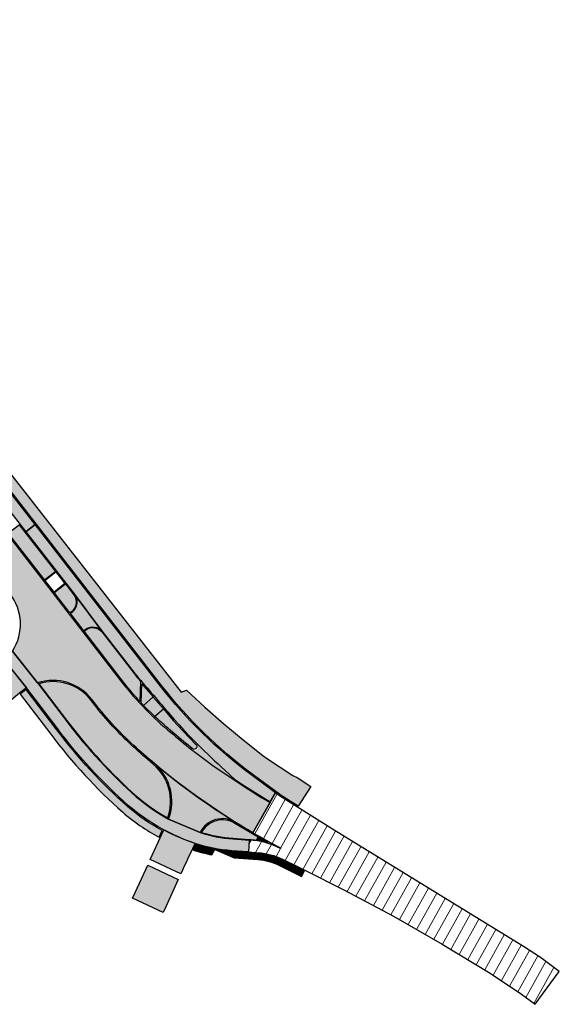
# Model space of a CAD drawing. Header units: metres. Extents: x 197051 to 198393, y 354620 to 355604.
# Tile 3 of 13: x 197622 to 197709, y 354811 to 354969. Entities that reach past the tile are written whole.
import ezdxf

# ---------------------------------------------------------------- set-up
doc = ezdxf.new("R2010")
doc.units = ezdxf.units.M
for name, color, linetype in [('Arcering fietspad', 12, 'Continuous'), ('Arcering groen', 103, 'Continuous'), ('Arcering trottoirtegels', 253, 'Continuous')]:
    doc.layers.add(name, color=color, linetype=linetype)
doc.layers.add('Arcering inrit', color=7, linetype='Continuous', true_color=0xc33c3c)
doc.layers.add('Arcering verhoging', color=7, linetype='Continuous', true_color=0xff622e)
doc.layers.add('Arcering rijbaan asfalt', color=251, linetype='Continuous', lineweight=20)
doc.layers.add('Arcering voetpad', color=7, linetype='Continuous', lineweight=20, true_color=0x71432d)
doc.layers.add('poly arcering', color=6, linetype='Continuous', plot=False)
pattern_1 = [(85.80583489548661, (197080.3660120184, 355577.8447344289), (-0.2026558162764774, 0.01486136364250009), []), (175.8058348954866, (197080.3660120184, 355577.8447344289), (-0.2100864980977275, -0.08646654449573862), [0.2032, -0.2032])]

msp = doc.modelspace()

# ---------------------------------------------------------------- hatches: boundary and pattern name
at = {"layer": 'Arcering fietspad'}
h = msp.add_hatch(color=256, dxfattribs=at)
h.dxf.hatch_style = 1
edge = h.paths.add_edge_path()
edge.add_line((197490.4992359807, 355065.7006626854), (197489.356840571, 355064.064495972))
edge.add_line((197489.356840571, 355064.064495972), (197493.146250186, 355059.234262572))
edge.add_arc((197489.9223345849, 355056.693342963), 4.104863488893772, -7.226009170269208, 38.243307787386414, ccw=False)
edge.add_arc((197499.8475593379, 355055.4334994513), 5.900000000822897, 172.7603263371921, 217.8184572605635)
edge.add_line((197495.1868099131, 355051.8158462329), (197623.168760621, 354886.9322139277))
edge.add_line((197623.168760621, 354886.9322139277), (197624.669685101, 354888.0972142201))
edge.add_line((197624.669685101, 354888.0972142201), (197496.6814400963, 355052.988977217))
edge.add_arc((197499.8475593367, 355055.4334994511), 3.999999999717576, 172.7603263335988, 217.6712946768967, ccw=False)
edge.add_arc((197489.9272825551, 355056.6937012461), 5.999999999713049, 352.7603263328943, 395.9427819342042)
edge.add_line((197494.7849040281, 355060.2155634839), (197490.4992359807, 355065.7006626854))
h = msp.add_hatch(color=256, dxfattribs=at)
h.dxf.hatch_style = 1
edge = h.paths.add_edge_path()
edge.add_line((197482.8526617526, 355050.255718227), (197544.7188724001, 354970.5518373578))
edge.add_arc((197535.3219261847, 354963.2568277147), 11.89620796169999, 11.957380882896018, 37.82279951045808, ccw=False)
edge.add_line((197546.9600100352, 354965.7215321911), (197547.2394250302, 354964.4026351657))
edge.add_arc((197555.1635493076, 354966.0814009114), 8.099999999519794, 191.9615383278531, 219.1301105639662)
edge.add_line((197548.8802589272, 354960.9696241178), (197561.2335009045, 354945.7852744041))
edge.add_arc((197567.5167912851, 354950.8970511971), 8.099999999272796, 219.1301105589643, 244.585829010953)
edge.add_arc((197558.9336204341, 354932.8324676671), 11.89999999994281, 37.817177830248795, 64.58582901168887, ccw=False)
edge.add_line((197568.3342779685, 354940.1288803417), (197617.0531300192, 354877.3606557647))
edge.add_arc((197609.2325887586, 354871.290300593), 9.900003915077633, 6.032191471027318, 37.81884778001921, ccw=False)
edge.add_arc((197627.1329269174, 354873.1818699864), 8.100000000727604, 186.0321850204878, 217.8160693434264)
edge.add_line((197620.7340639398, 354868.2155280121), (197621.0542534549, 354867.8029811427))
edge.add_line((197621.0542534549, 354867.8029811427), (197625.0262709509, 354862.7007592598))
edge.add_line((197625.0262709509, 354862.7007592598), (197629.7952478, 354856.4533196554))
edge.add_arc((197697.1513329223, 354907.4866302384), 84.5058636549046, 217.14991492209, 228.25728524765)
edge.add_arc((197661.0114916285, 354868.07971257), 31.04983212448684, 229.6023431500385, 241.2838140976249)
edge.add_line((197646.092939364, 354840.8486848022), (197651.1429100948, 354838.6836949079))
edge.add_arc((197658.0886931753, 354860.7147207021), 23.10000000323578, 252.5013546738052, 265.7453786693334)
edge.add_line((197656.3749289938, 354837.678379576), (197658.9893241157, 354837.4834825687))
edge.add_line((197658.9893241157, 354837.4834825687), (197658.9149470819, 354835.5841671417))
edge.add_line((197658.9149470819, 354835.5841671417), (197656.2339700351, 354835.7836155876))
edge.add_arc((197658.0886931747, 354860.7147206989), 24.99999999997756, 251.9246964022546, 265.745378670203, ccw=False)
edge.add_arc((197662.1971624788, 354871.2983764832), 36.34139145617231, 241.9438264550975, 250.94406959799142, ccw=False)
edge.add_arc((197660.823573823, 354867.8356590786), 32.64219608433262, 229.5364033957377, 241.2127902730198, ccw=False)
edge.add_arc((197697.1513329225, 354907.4866302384), 86.40586365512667, 217.1521963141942, 228.271936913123, ccw=False)
edge.add_line((197628.2829151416, 354855.3031624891), (197623.2635254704, 354861.8786470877))
edge.add_line((197623.2635254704, 354861.8786470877), (197619.2330960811, 354867.0505835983))
edge.add_arc((197627.1329269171, 354873.1818699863), 10.00000000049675, 186.0321850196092, 217.8160693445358, ccw=False)
edge.add_arc((197609.2325284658, 354871.2902763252), 8.00006642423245, 6.032320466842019, 37.81902272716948)
edge.add_line((197615.5521927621, 354876.1956719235), (197566.7357124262, 354939.0876543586))
edge.add_arc((197558.9336204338, 354932.8324676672), 10.00000000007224, 38.72026652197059, 64.58582901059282)
edge.add_arc((197567.5167912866, 354950.8970511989), 10.00000000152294, 219.1301105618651, 244.5858290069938, ccw=False)
edge.add_line((197559.759642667, 354944.5862156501), (197547.4064006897, 354959.7705653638))
edge.add_arc((197555.1635493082, 354966.0814009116), 10.00000000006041, 191.9615383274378, 219.1301105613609, ccw=False)
edge.add_line((197545.3806798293, 354964.0088506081), (197545.1012663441, 354965.3277405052))
edge.add_arc((197535.318396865, 354963.2551902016), 10.00000000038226, 11.96153832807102, 37.81860725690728)
edge.add_line((197543.2179561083, 354969.3868265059), (197481.3518104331, 355049.0908778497))
edge.add_line((197481.3518104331, 355049.0908778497), (197482.8526617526, 355050.255718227))
h = msp.add_hatch(color=256, dxfattribs=at)
h.dxf.hatch_style = 1
edge = h.paths.add_edge_path()
edge.add_line((197624.6696864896, 354888.0972124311), (197623.1687606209, 354886.9322139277))
edge.add_line((197623.1687606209, 354886.9322139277), (197630.915574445, 354876.9517221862))
edge.add_line((197630.915574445, 354876.9517221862), (197635.4966085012, 354870.886726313))
edge.add_line((197635.4966085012, 354870.886726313), (197640.6834608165, 354864.2043226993))
edge.add_line((197640.6834608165, 354864.2043226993), (197641.1405269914, 354863.6253827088))
edge.add_line((197641.1405269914, 354863.6253827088), (197641.6070734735, 354863.0540549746))
edge.add_arc((197088.0811929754, 354379.9415103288), 734.7030904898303, 40.47097855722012, 41.114171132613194, ccw=False)
edge.add_line((197646.9954208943, 354856.809958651), (197647.7551480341, 354855.9686600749))
edge.add_line((197647.7551480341, 354855.9686600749), (197648.514875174, 354855.1273614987))
edge.add_line((197648.514875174, 354855.1273614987), (197649.5556740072, 354854.0471458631))
edge.add_line((197649.5556740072, 354854.0471458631), (197650.5964728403, 354852.9669302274))
edge.add_line((197650.5964728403, 354852.9669302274), (197650.7607704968, 354852.8091154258))
edge.add_arc((197746.840557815, 354950.4783586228), 137.0058633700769, 225.4700259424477, 227.9796536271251)
edge.add_line((197655.1295914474, 354848.6957213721), (197656.7149300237, 354847.1846350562))
edge.add_line((197656.7149300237, 354847.1846350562), (197658.2589583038, 354846.1669118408))
edge.add_line((197658.2589583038, 354846.1669118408), (197662.4118223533, 354843.6096132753))
edge.add_line((197662.4118223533, 354843.6096132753), (197663.2396020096, 354845.0810323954))
edge.add_line((197663.2396020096, 354845.0810323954), (197659.2812774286, 354847.9784430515))
edge.add_arc((197704.0397713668, 354908.1588154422), 75.00000000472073, 217.8184572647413, 233.3603772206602, ccw=False)
edge.add_line((197644.7929566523, 354862.1716982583), (197624.6696864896, 354888.0972124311))
h = msp.add_hatch(color=256, dxfattribs=at)
h.dxf.hatch_style = 1
edge = h.paths.add_edge_path()
edge.add_arc((197629.2567560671, 354875.6640690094), 2.099935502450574, -52.1830324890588, 37.820303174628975, ccw=False)
edge.add_line((197630.5443126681, 354874.0051756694), (197630.307953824, 354873.8216589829))
edge.add_line((197630.307953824, 354873.8216589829), (197632.4539921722, 354871.0568425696))
edge.add_line((197632.4539921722, 354871.0568425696), (197632.6903703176, 354871.2403182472))
edge.add_arc((197633.9166934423, 354869.6604031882), 1.9999999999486, 37.81845726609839, 127.8184572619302, ccw=False)
edge.add_line((197635.4966085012, 354870.886726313), (197630.915574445, 354876.9517221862))
at = {"layer": 'Arcering groen'}
h = msp.add_hatch(color=256, dxfattribs=at)
h.dxf.hatch_style = 1
h.paths.add_polyline_path([(197628.0493403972, 354880.483251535), (197626.2340082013, 354879.0707955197), (197627.6466731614, 354877.2529661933), (197629.4585821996, 354878.6627671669)])
edge = h.paths.add_edge_path()
edge.add_line((197628.0509110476, 354880.4816908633), (197629.4602484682, 354878.6640679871))
edge.add_line((197629.4602484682, 354878.6640679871), (197627.6450068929, 354877.2516653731))
edge.add_line((197627.6450068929, 354877.2516653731), (197626.2328041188, 354879.0718834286))
edge.add_line((197626.2328041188, 354879.0718834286), (197628.0505444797, 354880.482163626))
h = msp.add_hatch(color=256, dxfattribs=at)
h.dxf.hatch_style = 1
edge = h.paths.add_edge_path()
edge.add_arc((197712.2511123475, 354931.4203902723), 106.7448973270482, 227.6639720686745, 229.9886881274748, ccw=False)
edge.add_arc((197676.0340602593, 354891.6433026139), 52.94999999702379, 217.8184572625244, 227.6455266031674, ccw=False)
edge.add_line((197634.2058090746, 354859.1763978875), (197633.5448698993, 354860.0290669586))
edge.add_arc((197627.5066119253, 354855.1013302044), 7.79378912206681, 39.21739697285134, 106.7770605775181)
edge.add_line((197625.2569464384, 354862.5633777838), (197629.8748448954, 354856.5138534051))
edge.add_arc((197697.1513329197, 354907.4866302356), 84.40586365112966, 217.149792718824, 228.256488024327)
edge.add_arc((197661.0114920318, 354868.0797131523), 30.94983282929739, 229.6045152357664, 240.8529983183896)
edge.add_arc((197638.5994017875, 354843.6937803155), 7.80000000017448, 340.1792405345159, 409.9277845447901)
h = msp.add_hatch(color=256, dxfattribs=at)
h.dxf.hatch_style = 1
h.paths.add_polyline_path([(197641.7862898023, 354862.5443031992), (197643.6151715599, 354860.4379084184), (197642.0662638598, 354859.0873306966), (197641.6617623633, 354859.5146917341)])
h = msp.add_hatch(color=256, dxfattribs=at)
h.dxf.hatch_style = 1
edge = h.paths.add_edge_path()
edge.add_line((197645.2474249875, 354858.5442473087), (197646.8451004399, 354856.6780053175))
edge.add_line((197646.8451004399, 354856.6780053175), (197648.3686075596, 354854.9909201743))
edge.add_line((197648.3686075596, 354854.9909201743), (197650.4612570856, 354852.819018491))
edge.add_arc((197650.1910521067, 354852.4737731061), 0.4384120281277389, -135.72835730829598, 51.951625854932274, ccw=False)
edge.add_arc((197713.995187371, 354933.2824378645), 103.3959382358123, 227.6455259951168, 231.6749848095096, ccw=False)
edge.add_line((197644.3357500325, 354856.8737810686), (197643.8484322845, 354857.3243887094))
edge.add_line((197643.8484322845, 354857.3243887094), (197645.2474250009, 354858.5442472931))
h.paths.add_polyline_path([(197643.6149561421, 354860.4377205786), (197642.0664792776, 354859.0875185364), (197643.8505273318, 354857.3264059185), (197645.2560858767, 354858.5516087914), (197643.6804610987, 354860.3621614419)])
h = msp.add_hatch(color=256, dxfattribs=at)
h.dxf.hatch_style = 1
edge = h.paths.add_edge_path()
edge.add_line((197660.2488411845, 354837.5899635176), (197660.4705962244, 354837.9517139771))
edge.add_line((197660.4705962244, 354837.9517139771), (197656.7235102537, 354840.1592381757))
edge.add_arc((197654.7338484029, 354836.921092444), 3.800571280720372, 58.43157030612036, 151.8518126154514)
edge.add_arc((197658.0886931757, 354860.7147207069), 23.00000000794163, 253.0485111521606, 265.7453786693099)
edge.add_line((197656.3823478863, 354837.7781039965), (197659.0331769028, 354837.5793794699))
edge.add_arc((197658.183206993, 354822.3346854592), 15.26837071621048, 82.49767052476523, 86.80877036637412, ccw=False)
edge.add_line((197660.1767447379, 354837.4723521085), (197660.2488411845, 354837.5899635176))
at = {"layer": 'Arcering inrit'}
h = msp.add_hatch(color=256, dxfattribs=at)
h.dxf.hatch_style = 1
h.paths.add_polyline_path([(197627.9840170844, 354880.565461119), (197622.1663348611, 354888.0605850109), (197620.3494325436, 354886.6503134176), (197626.178528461, 354879.1613912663)])
h = msp.add_hatch(color=256, dxfattribs=at)
h.dxf.hatch_style = 1
edge = h.paths.add_edge_path()
edge.add_line((197629.5243945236, 354878.5937128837), (197630.8935750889, 354876.8132275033))
edge.add_arc((197629.2567541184, 354875.6640692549), 1.999936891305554, -52.1831342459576, 35.071432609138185, ccw=False)
edge.add_line((197630.4829946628, 354874.0841699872), (197630.2462264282, 354873.9003915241))
edge.add_line((197630.2462264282, 354873.9003915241), (197627.7137511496, 354877.1882994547))
edge.add_line((197627.7137511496, 354877.1882994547), (197629.5243945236, 354878.5937128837))
h = msp.add_hatch(color=256, dxfattribs=at)
h.dxf.hatch_style = 1
edge = h.paths.add_edge_path()
edge.add_line((197632.5146992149, 354870.9773740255), (197632.7516864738, 354871.1613224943))
edge.add_arc((197633.9166934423, 354869.6604031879), 1.900000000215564, 37.818457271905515, 127.8184572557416, ccw=False)
edge.add_line((197635.4176127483, 354870.8254101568), (197640.6044650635, 354864.1430065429))
edge.add_arc((197676.0340619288, 354891.6433039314), 44.8500021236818, 217.8184572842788, 219.8486858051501)
edge.add_line((197641.6009514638, 354862.9051134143), (197641.4700735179, 354859.7210013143))
edge.add_arc((197676.0340599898, 354891.6433023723), 47.04999963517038, 220.8837745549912, 222.7246759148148, ccw=False)
edge.add_arc((197676.0340602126, 354891.6433025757), 47.04999993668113, 217.8184572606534, 220.883774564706, ccw=False)
edge.add_line((197638.8665584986, 354862.7940511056), (197632.5146992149, 354870.9773740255))
at = {"layer": 'Arcering rijbaan asfalt'}
h = msp.add_hatch(dxfattribs=at)
h.set_pattern_fill('ANSI31', color=256, scale=0.5, angle=68)
h.set_pattern_definition([(60.8058348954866, (598759.7731585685, 417786.4389122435), (-1.385842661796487, 0.7743360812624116), [])])
edge = h.paths.add_edge_path()
edge.add_line((197667.9269866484, 354832.6358916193), (197674.214, 354829.496))
edge.add_line((197674.214, 354829.496), (197682.193, 354825.284))
edge.add_line((197682.193, 354825.284), (197689.997, 354820.796))
edge.add_line((197689.997, 354820.796), (197697.709, 354816.145))
edge.add_line((197697.709, 354816.145), (197702.71, 354812.786))
edge.add_line((197702.71, 354812.786), (197704.899927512, 354811.1494412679))
edge.add_line((197704.899927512, 354811.1494412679), (197708.793547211, 354816.4152528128))
edge.add_line((197708.793547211, 354816.4152528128), (197705.7550000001, 354818.662))
edge.add_line((197705.7550000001, 354818.662), (197703.054, 354820.426))
edge.add_line((197703.054, 354820.426), (197674.4660000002, 354837.927))
edge.add_line((197674.4660000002, 354837.927), (197671.9621885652, 354839.4889014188))
edge.add_line((197671.9621885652, 354839.4889014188), (197670.9437129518, 354840.1242362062))
edge.add_line((197670.9437129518, 354840.1242362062), (197664.0487251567, 354844.4887712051))
edge.add_line((197664.0487251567, 354844.4887712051), (197663.2398000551, 354845.0803800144))
edge.add_line((197663.2398000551, 354845.0803800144), (197659.6156785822, 354838.6685304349))
edge.add_arc((197719.1757330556, 354941.7839813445), 119.0806294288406, 239.9890322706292, 242.4332259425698)
edge.add_line((197664.0673557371, 354836.2223261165), (197664.0551834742, 354836.1158811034))
edge.add_arc((197658.448140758, 354825.4125747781), 12.08303332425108, 62.35171888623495, 87.43293775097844)
edge.add_line((197658.9893241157, 354837.4834825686), (197658.9149470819, 354835.5841671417))
edge.add_line((197658.9149470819, 354835.5841671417), (197660.5111124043, 354835.4654221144))
edge.add_arc((197659.7958732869, 354825.2838694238), 10.20664402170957, 63.484803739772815, 85.98165697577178, ccw=False)
edge.add_line((197664.3524780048, 354834.4169376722), (197666.8555519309, 354833.1697480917))
edge.add_line((197666.8555519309, 354833.1697480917), (197667.9269866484, 354832.6358916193))
at = {"layer": 'Arcering trottoirtegels'}
h = msp.add_hatch(dxfattribs=at)
h.set_pattern_fill('AR-B88', color=256, scale=0.001, angle=138)
h.set_pattern_definition(pattern_1)
edge = h.paths.add_edge_path()
edge.add_arc((197658.0886931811, 354860.7147207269), 25.10000002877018, 252.3548707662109, 259.3757262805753, ccw=False)
edge.add_line((197650.480366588, 354836.7956202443), (197650.0534953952, 354835.8823708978))
edge.add_arc((197658.0886931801, 354860.7147207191), 26.10000002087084, 252.0695691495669, 258.7522013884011)
edge.add_line((197652.9978193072, 354835.1160292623), (197653.527, 354835.982))
edge.add_line((197653.527, 354835.982), (197653.461062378, 354836.0450017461))
h = msp.add_hatch(dxfattribs=at)
h.set_pattern_fill('AR-B88', color=256, scale=0.001, angle=138)
h.set_pattern_definition(pattern_1)
edge = h.paths.add_edge_path()
edge.add_line((197653.4610623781, 354836.0450017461), (197653.527, 354835.982))
edge.add_line((197653.527, 354835.982), (197656.5856405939, 354834.6544136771))
edge.add_line((197656.5856405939, 354834.6544136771), (197660.4318309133, 354834.3682804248))
edge.add_arc((197659.7955228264, 354825.2825835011), 9.107951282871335, 63.48316938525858, 85.99388606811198, ccw=False)
edge.add_line((197663.8618649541, 354833.432407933), (197667.4301533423, 354831.654461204))
edge.add_line((197667.4301533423, 354831.654461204), (197667.8761228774, 354832.5495093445))
edge.add_line((197667.8761228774, 354832.5495093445), (197664.3078344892, 354834.3274560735))
edge.add_arc((197659.7958732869, 354825.2838694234), 10.10664402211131, 63.48480374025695, 85.98282302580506)
edge.add_line((197660.5038996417, 354835.3656823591), (197656.2265511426, 354835.6838911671))
edge.add_arc((197658.0886931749, 354860.7147207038), 25.1000000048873, 259.3757262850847, 265.74537867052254, ccw=False)
at = {"layer": 'Arcering verhoging'}
h = msp.add_hatch(color=256, dxfattribs=at)
h.dxf.hatch_style = 1
edge = h.paths.add_edge_path()
edge.add_line((197625.0262709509, 354862.7007592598), (197621.0542534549, 354867.8029811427))
edge.add_arc((197614.3037092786, 354872.0960165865), 7.999999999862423, 327.5455170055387, 397.8184572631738)
edge.add_line((197620.6233695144, 354877.0013090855), (197612.1681665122, 354887.8996739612))
edge.add_line((197612.1681665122, 354887.8996739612), (197616.5126345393, 354891.2684875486))
edge.add_line((197616.5126345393, 354891.2684875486), (197617.5067599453, 354889.9864498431))
edge.add_line((197617.5067599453, 354889.9864498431), (197638.7085669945, 354862.6714187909))
edge.add_arc((197679.0960218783, 354894.3222024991), 51.31197346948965, 218.0850391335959, 230.4765217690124)
edge.add_arc((197713.9951873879, 354933.2824378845), 103.5959382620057, 229.3006785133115, 231.6684978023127)
edge.add_line((197649.7439068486, 354852.0181076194), (197653.1696930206, 354849.43162891))
edge.add_line((197653.1696930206, 354849.43162891), (197658.2037237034, 354846.0772149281))
edge.add_line((197658.2037237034, 354846.0772149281), (197661.0754270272, 354844.2676960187))
edge.add_line((197661.0754270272, 354844.2676960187), (197662.3601121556, 354843.5240231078))
edge.add_line((197662.3601121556, 354843.5240231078), (197659.6156785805, 354838.6685304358))
edge.add_arc((197679.6476546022, 354875.1151732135), 41.58891478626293, 237.4666989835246, 241.2057168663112, ccw=False)
edge.add_arc((197716.8817230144, 354936.9219141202), 113.7359904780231, 230.0771530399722, 238.3975733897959, ccw=False)
edge.add_arc((197716.1372791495, 354935.8636487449), 112.4466980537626, 227.7250218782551, 230.0220075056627, ccw=False)
edge.add_arc((197676.6380994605, 354892.2462495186), 53.60253783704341, 216.9851811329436, 227.6025943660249, ccw=False)
edge.add_arc((197627.5012071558, 354855.0932175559), 7.999999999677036, 37.81845726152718, 108.0210886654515)
h = msp.add_hatch(color=256, dxfattribs=at)
h.dxf.hatch_style = 1
edge = h.paths.add_edge_path()
edge.add_line((197621.107952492, 354864.6345848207), (197623.2635254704, 354861.8786470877))
edge.add_arc((197627.5012071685, 354855.0932175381), 8.000000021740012, 121.9858770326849, 129.1208768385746)
edge.add_line((197622.4535388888, 354861.2997500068), (197618.9081684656, 354858.3971662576))
edge.add_line((197618.9081684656, 354858.3971662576), (197615.4039638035, 354862.6817190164))
edge.add_arc((197612.5349867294, 354867.0325618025), 5.211608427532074, 303.40114581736, 304.4279405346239)
edge.add_line((197615.4814701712, 354862.7338296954), (197619.3727377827, 354865.906917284))
edge.add_arc((197614.3037045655, 354872.0960217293), 8.00000697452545, 309.3183443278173, 313.5613620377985)
edge.add_line((197619.8167576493, 354866.2989226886), (197621.107952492, 354864.6345848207))
h = msp.add_hatch(color=256, dxfattribs=at)
h.dxf.hatch_style = 1
edge = h.paths.add_edge_path()
edge.add_arc((197717.7624645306, 354938.1054744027), 115.2089252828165, 230.1189814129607, 238.0686976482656)
edge.add_arc((197654.7339294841, 354836.9217131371), 4.000000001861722, 58.42771248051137, 153.8645034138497)
edge.add_line((197651.1429100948, 354838.6836949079), (197646.0929393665, 354840.848684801))
edge.add_arc((197638.5534658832, 354843.6704226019), 8.050208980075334, 339.4810390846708, 408.4683395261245)
h = msp.add_hatch(color=256, dxfattribs=at)
h.dxf.hatch_style = 1
edge = h.paths.add_edge_path()
edge.add_line((197644.4371718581, 354837.1606448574), (197645.3136138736, 354839.126688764))
edge.add_arc((197661.6699574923, 354869.9402657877), 34.88562032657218, 242.0399165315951, 251.0342424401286)
edge.add_arc((197904.1290702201, 354715.2855193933), 281.4512679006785, 154.3882883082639, 155.4882425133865)
edge.add_line((197648.0432730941, 354832.0540113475), (197643.1519659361, 354834.3503158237))
edge.add_line((197643.1519659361, 354834.3503158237), (197644.4371718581, 354837.1606448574))
at = {"layer": 'Arcering verhoging', "true_color": 0x1b65a1}
h = msp.add_hatch(color=144, dxfattribs=at)
h.dxf.hatch_style = 1
h.paths.add_polyline_path([(197640.2760345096, 354828.1847904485), (197640.7009999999, 354829.09), (197642.7396143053, 354833.4391844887), (197647.6198265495, 354831.1480887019), (197645.6299999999, 354826.776), (197645.2050345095, 354825.8707904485)])
at = {"layer": 'Arcering voetpad'}
h = msp.add_hatch(color=256, dxfattribs=at)
h.dxf.hatch_style = 1
edge = h.paths.add_edge_path()
edge.add_line((197497.8994169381, 355054.6434169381), (197499.017, 355053.115))
edge.add_line((197499.017, 355053.115), (197507.225, 355042.493))
edge.add_line((197507.225, 355042.493), (197511.547, 355036.937))
edge.add_line((197511.547, 355036.937), (197511.516, 355036.868))
edge.add_line((197511.516, 355036.868), (197511.835005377, 355036.4863328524))
edge.add_line((197511.835005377, 355036.4863328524), (197511.9040376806, 355036.5439548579))
edge.add_line((197511.9040376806, 355036.5439548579), (197512.207, 355036.181))
edge.add_line((197512.207, 355036.181), (197512.126, 355036.115))
edge.add_line((197512.126, 355036.115), (197540.999, 354999.048))
edge.add_line((197540.999, 354999.048), (197540.755, 354998.835))
edge.add_line((197540.755, 354998.835), (197544.293, 354994.2420000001))
edge.add_line((197544.293, 354994.2420000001), (197547.971, 354989.529))
edge.add_line((197547.971, 354989.529), (197554.635, 354980.836))
edge.add_line((197554.635, 354980.836), (197554.662, 354980.855))
edge.add_line((197554.662, 354980.855), (197562.304, 354971.085))
edge.add_line((197562.304, 354971.085), (197562.576, 354970.693))
edge.add_line((197562.576, 354970.693), (197562.66, 354970.762))
edge.add_line((197562.66, 354970.762), (197565.9070000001, 354966.7040000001))
edge.add_line((197565.9070000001, 354966.7040000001), (197565.817, 354966.602))
edge.add_line((197565.817, 354966.602), (197566.101, 354966.252))
edge.add_line((197566.101, 354966.252), (197566.171, 354966.293))
edge.add_line((197566.171, 354966.293), (197569.486, 354962.103))
edge.add_line((197569.486, 354962.103), (197569.398, 354962.024))
edge.add_line((197569.398, 354962.024), (197569.669, 354961.67))
edge.add_line((197569.669, 354961.67), (197569.725, 354961.736))
edge.add_line((197569.725, 354961.736), (197572.12, 354958.62))
edge.add_line((197572.12, 354958.62), (197572.0500627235, 354958.5648481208))
edge.add_line((197572.0500627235, 354958.5648481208), (197573.221, 354957.0800000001))
edge.add_line((197573.221, 354957.0800000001), (197586.631, 354939.6840000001))
edge.add_line((197586.631, 354939.6840000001), (197586.687, 354939.703))
edge.add_line((197586.687, 354939.703), (197599.069, 354923.7650000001))
edge.add_line((197599.069, 354923.7650000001), (197600.764, 354921.6890000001))
edge.add_line((197600.764, 354921.6890000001), (197600.681, 354921.603))
edge.add_line((197600.681, 354921.603), (197604.142, 354917.149))
edge.add_line((197604.142, 354917.149), (197604.231, 354917.193))
edge.add_line((197604.231, 354917.193), (197609.68, 354910.277))
edge.add_line((197609.68, 354910.277), (197609.597, 354910.209))
edge.add_line((197609.597, 354910.209), (197615.856, 354902.2630000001))
edge.add_line((197615.856, 354902.2630000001), (197615.938, 354902.306))
edge.add_line((197615.938, 354902.306), (197618.046, 354899.7120000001))
edge.add_line((197618.046, 354899.7120000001), (197617.965, 354899.642))
edge.add_line((197617.965, 354899.642), (197648.101, 354861.185))
edge.add_line((197648.101, 354861.185), (197648.957, 354861.541))
edge.add_line((197648.957, 354861.541), (197651.918, 354858.8030000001))
edge.add_line((197651.918, 354858.8030000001), (197654.9479999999, 354856.142))
edge.add_line((197654.9479999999, 354856.142), (197658.047, 354853.559))
edge.add_line((197658.047, 354853.559), (197661.2089999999, 354851.057))
edge.add_line((197661.2089999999, 354851.057), (197661.776, 354850.6209999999))
edge.add_line((197661.776, 354850.6209999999), (197666.0474691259, 354847.8577347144))
edge.add_line((197666.0474691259, 354847.8577347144), (197666.7119999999, 354847.516))
edge.add_line((197666.7119999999, 354847.516), (197668.8954571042, 354846.0665841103))
edge.add_line((197668.8954571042, 354846.0665841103), (197666.8829018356, 354842.9346620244))
edge.add_line((197666.8829018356, 354842.9346620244), (197664.1610786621, 354844.654359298))
edge.add_line((197664.1610786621, 354844.654359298), (197663.871293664, 354844.8651268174))
edge.add_line((197663.871293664, 354844.8651268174), (197659.8836058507, 354847.7827187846))
edge.add_line((197659.8836058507, 354847.7827187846), (197659.454377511, 354848.0989898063))
edge.add_arc((197704.0397713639, 354908.1588154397), 74.80000000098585, 217.8184572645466, 233.41166498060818, ccw=False)
edge.add_line((197644.9509481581, 354862.2943305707), (197496.845720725, 355053.103485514))
edge.add_arc((197499.8475593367, 355055.4334994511), 3.799999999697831, 172.7603263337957, 217.8184572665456, ccw=False)
edge.add_arc((197489.9272825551, 355056.6937012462), 6.19999999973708, 352.7603263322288, 395.9427819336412)
edge.add_arc((197495.5945076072, 355060.8025405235), 0.8000000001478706, 127.70330070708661, 215.9427819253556, ccw=False)
edge.add_arc((197498.8520033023, 355057.076013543), 5.748322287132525, 110.94831505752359, 130.6774168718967, ccw=False)
edge.add_line((197496.7968306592, 355062.444390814), (197498.0539994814, 355060.8239995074))
edge.add_line((197498.0539994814, 355060.8239995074), (197497.4339038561, 355060.2349782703))
edge.add_arc((197489.9272775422, 355056.6937011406), 8.300004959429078, -7.239668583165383, 25.255758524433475, ccw=False)
edge.add_arc((197499.8475593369, 355055.4334994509), 1.699999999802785, 172.7603263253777, 196.2331502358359)
edge.add_line((197498.2153347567, 355054.9582701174), (197497.8994169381, 355054.6434169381))
h = msp.add_hatch(color=256, dxfattribs=at)
h.dxf.hatch_style = 1
edge = h.paths.add_edge_path()
edge.add_line((197622.2614832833, 354860.884037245), (197627.1685792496, 354854.455659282))
edge.add_arc((197697.1513329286, 354907.4866302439), 87.80586366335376, 217.1538297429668, 228.2819524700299)
edge.add_arc((197660.8235738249, 354867.8356590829), 34.04219608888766, 229.5102330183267, 241.4498573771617)
edge.add_line((197644.5538661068, 354837.933021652), (197645.0500212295, 354839.0293250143))
edge.add_arc((197660.8235738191, 354867.8356590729), 32.84219607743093, 229.5325494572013, 241.2961049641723, ccw=False)
edge.add_arc((197697.1513329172, 354907.4866302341), 86.60586364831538, 217.1524320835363, 228.2733956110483, ccw=False)
edge.add_line((197628.1237235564, 354855.1820915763), (197623.2153368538, 354861.6121604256))
edge.add_arc((197627.9231239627, 354854.5467189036), 8.490213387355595, 123.6759892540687, 129.0006809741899)
edge.add_line((197622.5799811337, 354861.1447904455), (197622.2614832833, 354860.884037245))
h = msp.add_hatch(color=253, dxfattribs=at)
h.dxf.hatch_style = 1
edge = h.paths.add_edge_path()
edge.add_arc((197624.2487359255, 354812.621419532), 47.38668826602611, 46.34225843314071, 49.43839740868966)
edge.add_arc((197746.8405577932, 354950.4783585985), 137.1058633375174, 225.5503715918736, 227.9796536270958, ccw=False)
edge.add_arc((197650.1538286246, 354852.4977383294), 0.6821540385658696, -103.89335438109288, 8.884519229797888, ccw=False)
edge.add_line((197649.990032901, 354851.8355411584), (197653.1696930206, 354849.43162891))
edge.add_line((197653.1696930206, 354849.43162891), (197655.0659250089, 354848.1680793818))
edge.add_line((197655.0659250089, 354848.1680793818), (197656.9620887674, 354846.9045753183))
h = msp.add_hatch(color=256, dxfattribs=at)
h.dxf.hatch_style = 1
edge = h.paths.add_edge_path()
edge.add_arc((197658.5026575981, 354825.5880044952), 11.99932844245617, 72.87298866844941, 81.46703100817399, ccw=False)
edge.add_line((197662.0363504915, 354837.0552141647), (197662.0284645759, 354837.0829572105))
edge.add_line((197662.0284645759, 354837.0829572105), (197660.556769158, 354837.9009468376))
edge.add_line((197660.556769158, 354837.9009468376), (197660.2830997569, 354837.4545081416))
at = {"layer": 'poly arcering'}
h = msp.add_hatch(color=256, dxfattribs=at)
h.dxf.hatch_style = 1
h.paths.add_polyline_path([(197643.6808919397, 354860.3625371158), (197645.1820879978, 354858.6199557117)])
edge = h.paths.add_edge_path()
edge.add_line((197643.7765294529, 354857.3947528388), (197645.1820879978, 354858.6199557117))
edge.add_line((197643.7765294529, 354857.3947528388), (197645.1820879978, 354858.6199557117))
edge = h.paths.add_edge_path()
edge.add_line((197642.1319842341, 354859.0119593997), (197643.7765294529, 354857.3947528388))
edge.add_line((197642.1319842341, 354859.0119593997), (197643.7765294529, 354857.3947528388))
edge = h.paths.add_edge_path()
edge.add_line((197643.6804610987, 354860.3621614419), (197642.1319842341, 354859.0119593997))
edge.add_line((197643.6804610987, 354860.3621614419), (197642.1319842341, 354859.0119593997))

# ---------------------------------------------------------------- linework, layer by layer
at = {"layer": 'poly arcering', "flags": 128}
for points in [[(197490.4992359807, 355065.7006626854), (197489.356840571, 355064.064495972), (197493.146250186, 355059.234262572, -0.2010420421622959), (197493.9945960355, 355056.1770185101, 0.1991760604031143), (197495.1868099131, 355051.8158462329), (197623.168760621, 354886.9322139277), (197623.168760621, 354886.9322139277), (197624.669685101, 354888.0972142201), (197496.6814400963, 355052.988977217, -0.1985085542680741), (197495.8794486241, 355055.9375801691, 0.1906808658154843), (197494.7849040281, 355060.2155634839), (197490.4992359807, 355065.7006626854)], [(197617.965, 354899.642), (197648.101, 354861.185), (197648.957, 354861.541), (197651.918, 354858.8030000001), (197654.9479999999, 354856.142), (197658.047, 354853.559), (197661.2089999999, 354851.057), (197661.776, 354850.6209999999), (197666.0474691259, 354847.8577347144), (197666.7119999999, 354847.516), (197668.8954571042, 354846.0665841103), (197666.8829018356, 354842.9346620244), (197664.1610786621, 354844.654359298), (197663.871293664, 354844.8651268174), (197659.8836058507, 354847.7827187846), (197659.454377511, 354848.0989898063, -0.06814338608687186), (197644.9509481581, 354862.2943305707), (197496.845720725, 355053.103485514, -0.1991760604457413)], [(197621.0542534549, 354867.8029811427), (197625.0262709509, 354862.7007592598), (197629.7952478, 354856.4533196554, 0.04850302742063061), (197640.8884445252, 354844.4332529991, 0.05101421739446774), (197646.092939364, 354840.8486848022), (197651.1429100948, 354838.6836949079, 0.05785236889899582), (197656.3749289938, 354837.678379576), (197658.9893241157, 354837.4834825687), (197658.9149470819, 354835.5841671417), (197656.2339700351, 354835.7836155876, -0.06037730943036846), (197650.332025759, 354836.9484818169, -0.03929116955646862), (197645.1044617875, 354839.227574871, -0.05099197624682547), (197639.6399380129, 354843.0008742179, -0.04855713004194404), (197628.2829151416, 354855.3031624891), (197623.2635254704, 354861.8786470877), (197619.2330960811, 354867.0505835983, -0.139579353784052)], [(197621.107952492, 354864.6345848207), (197623.2635254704, 354861.8786470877, 0.03114237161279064), (197622.4535388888, 354861.2997500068), (197618.9081684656, 354858.3971662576), (197615.4039638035, 354862.6817190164, 0.004480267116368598), (197615.4814701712, 354862.7338296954), (197619.3727377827, 354865.906917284, 0.0185157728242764), (197619.8167576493, 354866.2989226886), (197621.107952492, 354864.6345848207)], [(197643.6206722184, 354849.6626029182, -0.0101438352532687), (197640.3608295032, 354852.5137344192, -0.04290497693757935), (197634.2058090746, 354859.1763978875), (197633.5448698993, 354860.0290669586, 0.3036309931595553), (197625.2569464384, 354862.5633777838), (197629.8748448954, 354856.5138534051, 0.04850007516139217), (197640.9541469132, 354844.508649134, 0.04912021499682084), (197645.9373139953, 354841.0489656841, 0.3140929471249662), (197643.6206722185, 354849.6626029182)], [(197645.2474249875, 354858.5442473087), (197646.8451004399, 354856.6780053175), (197648.3686075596, 354854.9909201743), (197650.4612570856, 354852.819018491, -1.069371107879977), (197649.8771322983, 354852.1677347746, -0.01758364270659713), (197644.3357500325, 354856.8737810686), (197643.8484322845, 354857.3243887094), (197645.2474250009, 354858.5442472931)], [(197643.8910265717, 354849.6967241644, 0.03470109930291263), (197656.8282250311, 354840.3296342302, 0.4422872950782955), (197651.1429100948, 354838.6836949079), (197646.0929393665, 354840.848684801, 0.310447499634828), (197643.8910265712, 354849.6967241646)]]:
    msp.add_lwpolyline(points, format="xyb", dxfattribs=at)
for points in [[(197625.0262709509, 354862.7007592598), (197621.0542534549, 354867.8029811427, 0.3166086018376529), (197620.6233695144, 354877.0013090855), (197612.1681665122, 354887.8996739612), (197616.5126345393, 354891.2684875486), (197617.5067599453, 354889.9864498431), (197638.7085669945, 354862.6714187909, 0.05412079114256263), (197646.4413714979, 354854.742, 0.01033192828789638), (197649.7439068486, 354852.0181076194), (197653.1696930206, 354849.43162891), (197658.2037237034, 354846.0772149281), (197661.0754270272, 354844.2676960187), (197662.3601121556, 354843.5240231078), (197659.6156785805, 354838.6685304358, -0.01631599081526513), (197657.2815642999, 354840.0524317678, -0.03632064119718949), (197643.8910265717, 354849.6967241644, -0.01002282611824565), (197640.4955725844, 354852.6615325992, -0.04636037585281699), (197633.8208673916, 354859.9985100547, 0.3162711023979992)], [(197624.6696864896, 354888.0972124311), (197623.1687606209, 354886.9322139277), (197630.915574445, 354876.9517221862), (197635.4966085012, 354870.886726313), (197640.6834608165, 354864.2043226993), (197641.1405269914, 354863.6253827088), (197641.6070734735, 354863.0540549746, -0.002806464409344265), (197646.9954208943, 354856.809958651), (197647.7551480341, 354855.9686600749), (197648.514875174, 354855.1273614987), (197649.5556740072, 354854.0471458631), (197650.5964728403, 354852.9669302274), (197650.7607704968, 354852.8091154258, 0.0109507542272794), (197655.1295914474, 354848.6957213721), (197656.7149300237, 354847.1846350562), (197658.2589583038, 354846.1669118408), (197662.4118223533, 354843.6096132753), (197663.2396020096, 354845.0810323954), (197659.2812774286, 354847.9784430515, -0.0679185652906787), (197644.7929566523, 354862.1716982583)], [(197629.5243945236, 354878.5937128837), (197630.8935750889, 354876.8132275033, -0.4002476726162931), (197630.4829946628, 354874.0841699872), (197630.2462264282, 354873.9003915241), (197627.7137511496, 354877.1882994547)], [(197630.915574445, 354876.9517221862, -0.4142306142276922), (197630.5443126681, 354874.0051756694), (197630.307953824, 354873.8216589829), (197632.4539921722, 354871.0568425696), (197632.6903703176, 354871.2403182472, -0.4142135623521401), (197635.4966085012, 354870.886726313)], [(197632.5146992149, 354870.9773740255), (197632.7516864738, 354871.1613224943, -0.4142135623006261), (197635.4176127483, 354870.8254101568), (197640.6044650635, 354864.1430065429, 0.008858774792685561), (197641.6009514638, 354862.9051134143), (197641.4700735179, 354859.7210013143, -0.008032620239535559), (197640.4624322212, 354860.8478195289, -0.01337576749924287), (197638.8665584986, 354862.7940511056)], [(197622.2614832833, 354860.884037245), (197627.1685792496, 354854.455659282, 0.04859379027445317), (197638.7195595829, 354841.945821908, 0.05214362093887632), (197644.5538661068, 354837.933021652), (197645.0500212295, 354839.0293250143, -0.0513733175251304), (197639.5084643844, 354842.8501442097, -0.04856247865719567), (197628.1237235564, 354855.1820915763), (197623.2153368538, 354861.6121604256, 0.02323753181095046), (197622.5799811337, 354861.1447904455)], [(197644.4371718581, 354837.1606448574), (197645.3136138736, 354839.126688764, 0.03926531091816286), (197650.332025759, 354836.9484818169, 0.00479949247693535), (197648.0432730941, 354832.0540113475), (197643.1519659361, 354834.3503158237)], [(197660.2830997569, 354837.4545081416, -0.03751616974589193), (197662.0363504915, 354837.0552141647), (197662.0284645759, 354837.0829572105), (197660.556769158, 354837.9009468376)], [(197653.461062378, 354836.0450017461, -0.03064384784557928), (197650.480366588, 354836.7956202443), (197650.0534953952, 354835.8823708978, 0.02916675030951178), (197652.9978193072, 354835.1160292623), (197653.527, 354835.982)], [(197653.4610623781, 354836.0450017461), (197653.527, 354835.982), (197656.5856405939, 354834.6544136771), (197660.4318309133, 354834.3682804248, -0.09853861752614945), (197663.8618649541, 354833.432407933), (197667.4301533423, 354831.654461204), (197667.8761228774, 354832.5495093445), (197664.3078344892, 354834.3274560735, 0.09848267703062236), (197660.5038996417, 354835.3656823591), (197656.2265511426, 354835.6838911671, -0.02780000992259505)]]:
    msp.add_lwpolyline(points, format="xyb", close=True, dxfattribs=at)
for points in [[(197627.9840170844, 354880.565461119), (197622.1663348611, 354888.0605850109), (197620.3494325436, 354886.6503134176), (197626.178528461, 354879.1613912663)], [(197627.9873421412, 354880.5687924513), (197626.1785284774, 354879.1613912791), (197627.7137511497, 354877.1882994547), (197629.5177239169, 354878.5919340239)], [(197643.6149561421, 354860.4377205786), (197642.0664792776, 354859.0875185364), (197643.8505273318, 354857.3264059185), (197645.2560858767, 354858.5516087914), (197643.6804610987, 354860.3621614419)], [(197640.2760345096, 354828.1847904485), (197640.7009999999, 354829.09), (197642.7396143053, 354833.4391844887), (197647.6198265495, 354831.1480887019), (197645.6299999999, 354826.776), (197645.2050345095, 354825.8707904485)]]:
    msp.add_lwpolyline(points, close=True, dxfattribs=at)
for points in [[(197627.9853955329, 354880.5636736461), (197629.5176219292, 354878.5896526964), (197627.7007196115, 354877.1793811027), (197626.1621806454, 354879.1499010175), (197627.9853964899, 354880.5636724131), (197627.9853955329, 354880.5636736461)], [(197628.0466842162, 354880.4846565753), (197626.2291467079, 354879.0752906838), (197627.6400006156, 354877.2540248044), (197629.4559499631, 354878.6669781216), (197628.0466842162, 354880.4846565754)], [(197641.7862898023, 354862.5443031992), (197643.6151715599, 354860.4379084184), (197642.0662638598, 354859.0873306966), (197641.6617623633, 354859.5146917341), (197641.7862898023, 354862.5443031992)], [(197659.6156785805, 354838.6685304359), (197663.2400029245, 354845.080738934)]]:
    msp.add_lwpolyline(points, dxfattribs=at)
at = {"layer": 'poly arcering'}
for points in [[(197667.9269866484, 354832.6358916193), (197674.214, 354829.496), (197682.193, 354825.284), (197689.997, 354820.796), (197697.709, 354816.145), (197702.71, 354812.786), (197704.899927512, 354811.1494412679), (197708.793547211, 354816.4152528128), (197705.7550000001, 354818.662), (197703.054, 354820.426), (197674.4660000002, 354837.927), (197671.9621885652, 354839.4889014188), (197670.9437129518, 354840.1242362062), (197664.0487251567, 354844.4887712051), (197663.2398000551, 354845.0803800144), (197659.6156785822, 354838.6685304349, 0.0106652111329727), (197664.0673557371, 354836.2223261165), (197664.0551834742, 354836.1158811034, 0.1098764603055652), (197658.9893241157, 354837.4834825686), (197658.9149470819, 354835.5841671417), (197660.5111124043, 354835.4654221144, -0.09847753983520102), (197664.3524780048, 354834.4169376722), (197666.8555519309, 354833.1697480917)], [(197660.2488411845, 354837.5899635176), (197660.4705962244, 354837.9517139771), (197656.7235102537, 354840.1592381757, 0.4318077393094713), (197651.3827690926, 354838.7140256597, 0.05545728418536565), (197656.3823478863, 354837.7781039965), (197659.0331769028, 354837.5793794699, -0.01881294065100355), (197660.1767447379, 354837.4723521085)]]:
    msp.add_lwpolyline(points, format="xyb", close=True, dxfattribs=at)

doc.saveas('drawing.dxf')
